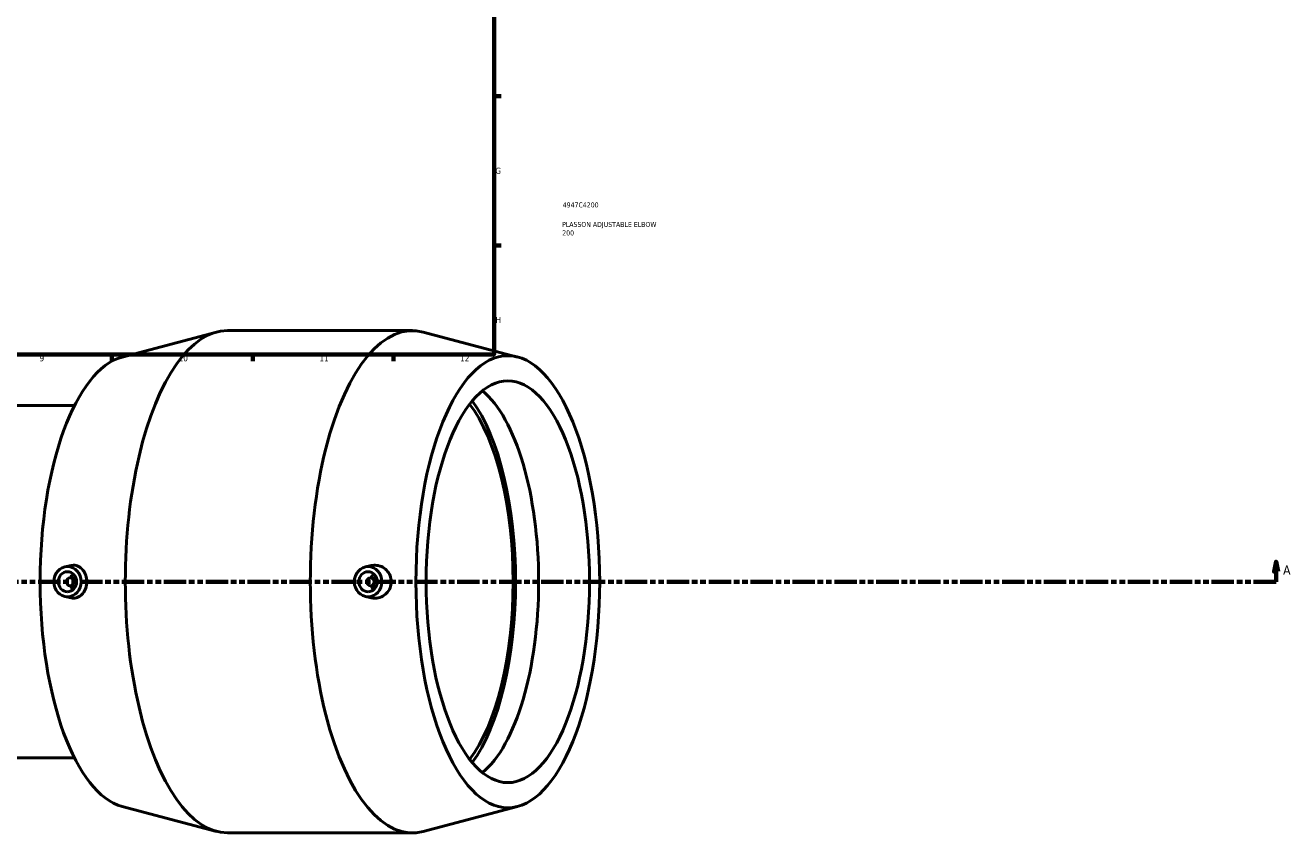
# Model space of a CAD drawing. Header units: millimetres. Extents: x -133 to 1643, y -786 to 1154.
# Tile 4 of 7: x 588 to 1218, y -223 to 184. Entities that reach past the tile are written whole.
import ezdxf

# ---------------------------------------------------------------- set-up
doc = ezdxf.new("R2010")
doc.units = ezdxf.units.MM
doc.linetypes.add('DOUBLE_DASH_CHAIN', pattern=[1.2403, 0.6614, -0.0827, 0.1654, -0.0827, 0.1654, -0.0827])
for name, color, linetype, lineweight in [('Border (ANSI)', 7, 'Continuous', 70), ('Section Line (ANSI)', 7, 'DOUBLE_DASH_CHAIN', 70), ('Title (ISO)', 7, 'Continuous', 50), ('Visible (ANSI)', 7, 'Continuous', 50)]:
    doc.layers.add(name, color=color, linetype=linetype, lineweight=lineweight)
doc.styles.add('Label Text (ANSI)', font='tahoma.ttf')
doc.styles.add('Note Text (ANSI)', font='tahoma.ttf')
doc.styles.add('Note Text (ISO)', font='tahoma.ttf')

# ---------------------------------------------------------------- blocks, each defined once
blk = doc.blocks.new('Borders Default Border')
at = {"layer": 'Border (ANSI)'}
for p, q in [((821, 148.5), (824.45, 148.5)), ((821, 74.25), (824.45, 74.25)), ((630.75, 20), (630.75, 16.55)), ((700.83, 20), (700.83, 16.55)), ((770.92, 20), (770.92, 16.55))]:
    blk.add_line(p, q, dxfattribs=at)
at = {"layer": 'Border (ANSI)', "flags": 128}
blk.add_lwpolyline([(20, 20), (20, 574), (821, 574), (821, 20), (20, 20)], dxfattribs=at)
at = {"layer": 'Border (ANSI)', "color": 230, "true_color": 0xff0080, "attachment_point": 7, "style": 'Note Text (ANSI)'}
for s, insert, char_height in [('G', (821.66, 109.79), 3.05), ('H', (821.81, 35.6), 3.05), ('9', (594.7, 16.49), 3.05), ('10', (663.96, 16.49), 3.048), ('11', (734.04, 16.55), 3.048), ('12', (804.13, 16.55), 3.048)]:
    blk.add_mtext(s, dxfattribs=dict(at, insert=insert, char_height=char_height))
blk = doc.blocks.new('Title Blocks ISO')
at = {"layer": 'Title (ISO)', "color": 232, "true_color": 0xca0064, "style": 'Note Text (ISO)'}
for tag, p in [('PART_NUMBER_001', (34.16, 73.13)), ('DESCRIPTION_001', (33.84, 63.4)), ('DESCRIPTION_002', (33.91, 59.18))]:
    blk.add_attdef(tag, p, '', height=2.5, dxfattribs=at)
blk = doc.blocks.new('2dTransSection0')
at = {"layer": 'Section Line (ANSI)', "linetype": 'Continuous'}
for p, q in [((1210.36, -83.18), (1209.36, -88.18)), ((1209.36, -88.18), (1211.36, -88.18)), ((1210.36, -88.18), (1210.36, -83.18)), ((1211.36, -88.18), (1210.36, -83.18)), ((1210.36, -93.18), (1210.36, -88.18)), ((1199.09, -93.18), (1210.36, -93.18))]:
    blk.add_line(p, q, dxfattribs=at)
at = {"layer": 'Section Line (ANSI)', "linetype": 'DOUBLE_DASH_CHAIN', "ltscale": 16.82361}
blk.add_line((301.84, -93.18), (1210.36, -93.18), dxfattribs=at)
at = {"layer": 'Section Line (ANSI)', "linetype": 'Continuous', "flags": 128}
blk.add_lwpolyline([(1211.36, -88.18), (1210.36, -83.18), (1209.36, -88.18), (1211.36, -88.18)], dxfattribs=at)
at = {"layer": 'Section Line (ANSI)'}
blk.add_solid([(1211.36, -88.18), (1210.36, -83.18), (1209.36, -88.18), (1211.36, -88.18)], dxfattribs=at)
at = {"layer": 'Section Line (ANSI)', "insert": (1213.83, -89.68), "char_height": 4.57, "attachment_point": 7, "style": 'Label Text (ANSI)'}
blk.add_mtext('A', dxfattribs=at)

msp = doc.modelspace()

# ---------------------------------------------------------------- linework, layer by layer
at = {"layer": 'Visible (ANSI)'}
for p, q in [((688.233, 31.818), (780.318, 31.818)), ((635.831, 18.672), (682.791, 31.1)), ((832.72, 18.672), (785.76, 31.1)), ((612.036, -5.548), (579.717, -5.548)), ((607.249, -85.828), (610.473, -85.121)), ((756.925, -85.828), (759.843, -85.188)), ((609.816, -91.182), (612.782, -91.182)), ((762.457, -91.182), (759.491, -91.182)), ((607.249, -100.536), (610.473, -101.243)), ((609.816, -95.182), (612.782, -95.182)), ((756.925, -100.536), (759.843, -101.176)), ((762.457, -95.182), (759.491, -95.182)), ((612.036, -180.817), (579.717, -180.817)), ((635.831, -205.036), (682.791, -217.464)), ((832.72, -205.036), (785.76, -217.464)), ((688.233, -218.182), (780.318, -218.182))]:
    msp.add_line(p, q, dxfattribs=at)
for centre, major_axis, ratio, start_param, end_param in [((688.233, -93.182), (0, 125), 0.4067366, 0, 3.1415927), ((780.318, -93.182), (0, 125), 0.4067366, 6.1759538, 9.5320095), ((640.728, -93.182), (0, 112.5), 0.4067366, 0.1072315, 3.0343611), ((802.487, -93.182), (0, -100), 0.4067366, 0.316719, 2.8248737), ((789.819, -93.182), (0, 100), 0.4067366, 3.6276864, 5.7970916), ((789.819, -93.182), (0, 102.947), 0.4067366, 3.6478346, 5.7769434), ((614.29, -93.182), (0, 5), 0.9135455, 0.6729815, 1.1592795), ((763.965, -93.182), (0, -5), 0.9135455, 3.8145741, 4.3008721), ((614.29, -93.182), (0, 5), 0.9135455, 1.9823132, 2.4686112), ((763.965, -93.182), (0, -5), 0.9135455, 5.1239058, 5.6102038)]:
    msp.add_ellipse(centre, major_axis=major_axis, ratio=ratio, start_param=start_param, end_param=end_param, dxfattribs=at)
for centre, major_axis, ratio in [((827.823, -93.182), (0, -112.5), 0.4067366), ((827.823, -93.182), (0, -100), 0.4067366), ((608.596, -93.182), (0, -7.5), 0.9135455), ((608.596, -93.182), (0, -5), 0.9135455), ((758.271, -93.182), (0, -7.5), 0.9135455), ((758.271, -93.182), (0, -5), 0.9135455), ((609.816, -93.182), (0, -2), 0.9135455), ((759.491, -93.182), (0, -2), 0.9135455)]:
    msp.add_ellipse(centre, major_axis=major_axis, ratio=ratio, dxfattribs=at)
for points, knots in [([(610.473, -85.123), (610.834, -85.044), (611.194, -85.001), (612.394, -84.976), (613.297, -85.17), (614.951, -85.999), (615.702, -86.634), (616.869, -88.098), (617.369, -89.015), (618.034, -91.037), (618.199, -92.142), (618.199, -94.222), (618.034, -95.328), (617.369, -97.35), (616.869, -98.266), (615.702, -99.73), (614.951, -100.365), (613.297, -101.194), (612.394, -101.388), (611.542, -101.371)], [2.3319245, 2.3319245, 2.3319245, 2.3319245, 2.4635544, 2.4635544, 2.7858317, 2.7858317, 3.1081089, 3.1081089, 3.4202057, 3.4202057, 3.7323024, 3.7323024, 4.0443992, 4.0443992, 4.356496, 4.356496, 4.6787732, 4.6787732, 5.0010505, 5.0010505, 5.0010505, 5.0010505]), ([(761.782, -101.371), (762.799, -101.354), (763.88, -101.138), (765.864, -100.288), (766.766, -99.653), (768.177, -98.199), (768.784, -97.287), (769.588, -95.288), (769.786, -94.201), (769.786, -92.163), (769.588, -91.077), (768.784, -89.077), (768.177, -88.165), (766.766, -86.711), (765.864, -86.076), (763.88, -85.226), (762.799, -85.01), (761.152, -84.983), (760.494, -85.048), (759.843, -85.19)], [0, 0, 0, 0, 0.3102252, 0.3102252, 0.6204505, 0.6204505, 0.9261138, 0.9261138, 1.2317772, 1.2317772, 1.5374406, 1.5374406, 1.8431039, 1.8431039, 2.1533292, 2.1533292, 2.4635544, 2.4635544, 2.655842, 2.655842, 2.655842, 2.655842])]:
    msp.add_open_spline(points, degree=3, knots=knots, dxfattribs=at)
for points in [[(611.542, -101.371), (611.194, -101.364), (610.834, -101.321), (610.473, -101.241)], [(759.843, -101.174), (760.494, -101.316), (761.152, -101.381), (761.782, -101.371)]]:
    msp.add_open_spline(points, degree=3, dxfattribs=at)

# ---------------------------------------------------------------- block references
msp.add_blockref('Borders Default Border', (0, 0))
msp.add_blockref('Title Blocks ISO', (821, 20)).add_auto_attribs({'PART_NUMBER_001': '4947C4200', 'DESCRIPTION_001': 'PLASSON ADJUSTABLE ELBOW', 'DESCRIPTION_002': '200'})
at = {"layer": 'Section Line (ANSI)'}
msp.add_blockref('2dTransSection0', (0, 0), dxfattribs=at)

doc.saveas('drawing.dxf')
